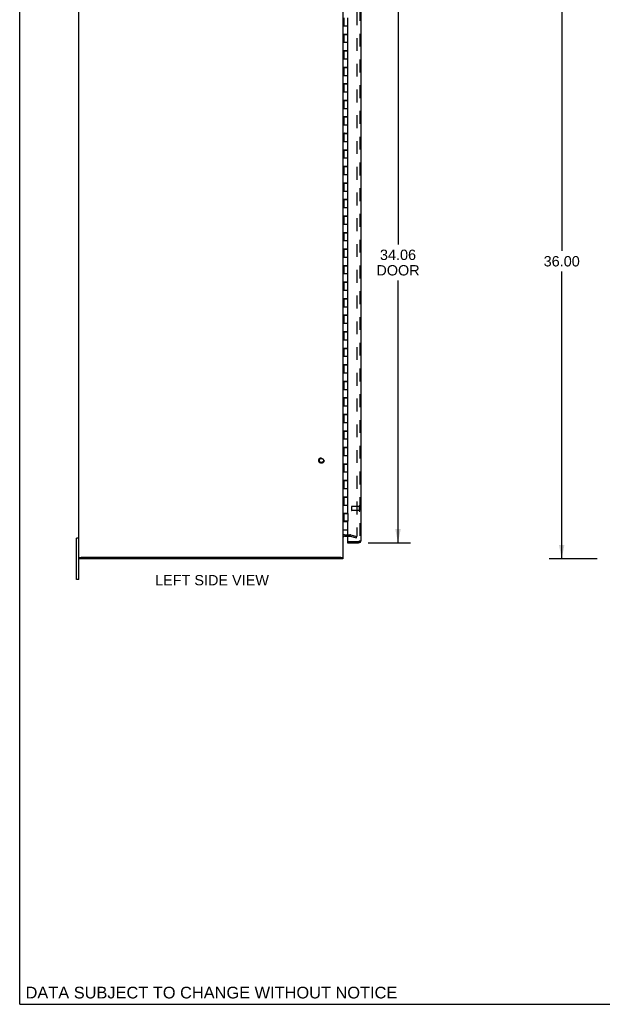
# Model space of a CAD drawing. Header units: inches. Extents: x 0 to 142, y 0 to 92.
# Tile 1 of 7: x 0 to 35, y 0 to 60. Entities that reach past the tile are written whole.
import ezdxf

# ---------------------------------------------------------------- set-up
doc = ezdxf.new("R2010")
doc.units = ezdxf.units.IN
doc.header["$LTSCALE"] = 7.791667
doc.header["$MEASUREMENT"] = 0
doc.linetypes.add('HIDDEN', pattern=[0.2, 0.1, -0.1])
doc.layers.get('0').update_dxf_attribs({"linetype": 'CONTINUOUS'})
for name, color, linetype in [('DEFAULT_2', 8, 'HIDDEN'), ('DIMENSIONS', 7, 'CONTINUOUS'), ('DOOR_ASSEMBLY', 7, 'CONTINUOUS')]:
    doc.layers.add(name, color=color, linetype=linetype)
doc.styles.get("Standard").update_dxf_attribs({"font": 'arial.ttf'})
doc.dimstyles.new('DIMSTYLE_1', dxfattribs={"dimtxt": 0.625, "dimasz": 0.833333, "dimexe": 0.09, "dimexo": 0.07, "dimgap": 0.0375, "dimtad": 0, "dimtih": 1, "dimtoh": 1, "dimzin": 4, "dimdsep": 46, "dimtxsty": 'Standard', "dimblk": '_FILLED', "dimblk1": '_FILLED', "dimblk2": '_FILLED', "dimcen": 0.09, "dimadec": 3, "dimazin": 1, "dimtfac": 1, "dimtdec": 3, "dimtofl": 0, "dimtmove": 0, "dimatfit": 3, "dimldrblk": '_FILLED', "dimfxl": 0, "dimtolj": 1, "dimtzin": 4, "dimarcsym": 0})

# ---------------------------------------------------------------- blocks, each defined once
blk = doc.blocks.new('_FILLED')
at = {"color": 0, "linetype": 'ByBlock'}
blk.add_solid([(0, 0), (-1, 0.2), (-1, -0.2)], dxfattribs=at)
blk = doc.blocks.new('*D3')
at = {"layer": 'DIMENSIONS', "color": 2, "linetype": 'Continuous'}
for p, q in [((21.082, 61.99), (23.629, 61.99)), ((22.879, 61.99), (22.879, 45.976)), ((22.879, 27.928), (22.879, 43.788)), ((21.082, 27.928), (23.629, 27.928))]:
    blk.add_line(p, q, dxfattribs=at)
at = {"layer": 'DIMENSIONS', "color": 2, "linetype": 'Continuous', "xscale": 0.8333333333, "yscale": 0.8333333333, "zscale": 0.8333333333}
for p, rotation in [((22.879, 61.99), 90), ((22.879, 27.928), 270)]:
    blk.add_blockref('_FILLED', p, dxfattribs=dict(at, rotation=rotation))
at = {"layer": 'DIMENSIONS', "color": 2, "linetype": 'Continuous', "insert": (22.879, 45.663), "char_height": 0.625, "width": 2.61617, "attachment_point": 2, "line_spacing_factor": 0.9}
blk.add_mtext('34.06\\PDOOR', dxfattribs=at)
blk = doc.blocks.new('*D9')
at = {"layer": 'DIMENSIONS', "color": 2, "linetype": 'Continuous'}
for p, q in [((34.914, 62.959), (32.029, 62.959)), ((32.779, 62.959), (32.779, 45.584)), ((32.779, 26.959), (32.779, 44.334)), ((34.914, 26.959), (32.029, 26.959))]:
    blk.add_line(p, q, dxfattribs=at)
at = {"layer": 'DIMENSIONS', "color": 2, "linetype": 'Continuous', "xscale": 0.8333333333, "yscale": 0.8333333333, "zscale": 0.8333333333}
for p, rotation in [((32.779, 62.959), 90), ((32.779, 26.959), 270)]:
    blk.add_blockref('_FILLED', p, dxfattribs=dict(at, rotation=rotation))
at = {"layer": 'DIMENSIONS', "color": 2, "linetype": 'Continuous', "insert": (32.779, 45.272), "char_height": 0.625, "width": 2.18401, "attachment_point": 2, "line_spacing_factor": 0.9}
blk.add_mtext('36.00', dxfattribs=at)

msp = doc.modelspace()

# ---------------------------------------------------------------- linework, layer by layer
at = {"color": 7, "linetype": 'Continuous'}
for p, q in [((0, 0), (0, 91.667)), ((3.57, 28.209), (3.435, 28.209)), ((3.435, 25.709), (3.435, 28.209)), ((3.57, 27.034), (3.718, 27.034)), ((3.6, 27.034), (3.6, 26.959)), ((19.425, 27.034), (19.57, 27.034)), ((19.55, 27.034), (19.55, 26.959)), ((3.57, 25.709), (3.435, 25.709)), ((0, 0), (141.667, 0))]:
    msp.add_line(p, q, dxfattribs=at)
at = {"color": 3, "linetype": 'Continuous'}
for p, q in [((3.57, 25.709), (3.57, 64.209)), ((19.57, 27.035), (19.57, 62.883)), ((19.64, 28.334), (19.818, 28.334)), ((19.55, 26.959), (3.6, 26.959)), ((19.415, 27.034), (3.725, 27.034))]:
    msp.add_line(p, q, dxfattribs=at)
msp.add_arc((19.64, 28.264), 0.07, 90, 180, dxfattribs=at)
at = {"layer": 'DEFAULT_2', "color": 8, "linetype": 'HIDDEN'}
for p, q in [((20.383, 61.583), (20.383, 28.335)), ((19.64, 28.409), (19.969, 28.409)), ((19.818, 28.334), (19.969, 28.334)), ((19.979, 28.333), (20.363, 28.23)), ((19.999, 28.405), (20.383, 28.302)), ((20.363, 28.23), (20.383, 28.302))]:
    msp.add_line(p, q, dxfattribs=at)
for points in [[(20.364, 28.315), (20.363, 28.315), (20.361, 28.315), (20.359, 28.315)], [(20.383, 28.335), (20.383, 28.333), (20.382, 28.331), (20.382, 28.329), (20.381, 28.327), (20.38, 28.325), (20.379, 28.323), (20.378, 28.322), (20.377, 28.32), (20.375, 28.319), (20.374, 28.318), (20.372, 28.317), (20.37, 28.316), (20.368, 28.315), (20.367, 28.315), (20.365, 28.315), (20.364, 28.315)]]:
    msp.add_lwpolyline(points, dxfattribs=at)
for radius in [0.164, 0.124]:
    msp.add_circle((18.245, 32.909), radius, dxfattribs=at)
for centre, radius, start, end in [((19.64, 28.264), 0.145, 90, 137.01419), ((19.969, 28.294), 0.115, 75, 90), ((19.969, 28.294), 0.04, 75, 90)]:
    msp.add_arc(centre, radius, start, end, dxfattribs=at)
at = {"layer": 'DOOR_ASSEMBLY', "color": 8, "linetype": 'HIDDEN'}
for p, q in [((20.568, 61.845), (20.568, 28.073)), ((20.068, 30.117), (20.068, 29.889)), ((20.525, 30.127), (20.078, 30.127)), ((20.525, 29.879), (20.078, 29.879)), ((20.525, 30.145), (20.525, 29.861)), ((19.834, 28.003), (20.498, 28.003))]:
    msp.add_line(p, q, dxfattribs=at)
at = {"layer": 'DOOR_ASSEMBLY', "color": 3, "linetype": 'Continuous'}
for p, q in [((20.643, 28.073), (20.643, 61.845)), ((19.818, 58.709), (19.818, 58.689)), ((19.818, 57.709), (19.818, 57.689)), ((19.818, 56.709), (19.818, 56.689)), ((19.818, 55.709), (19.818, 55.689)), ((19.818, 54.709), (19.818, 54.689)), ((19.818, 53.709), (19.818, 53.689)), ((19.818, 52.709), (19.818, 52.689)), ((19.818, 51.709), (19.818, 51.689)), ((19.818, 50.709), (19.818, 50.689)), ((19.818, 49.709), (19.818, 49.689)), ((19.818, 48.709), (19.818, 48.689)), ((19.818, 47.709), (19.818, 47.689)), ((19.818, 46.709), (19.818, 46.689)), ((19.818, 45.709), (19.818, 45.689)), ((19.818, 44.709), (19.818, 44.689)), ((19.818, 43.709), (19.818, 43.689)), ((19.818, 42.709), (19.818, 42.689)), ((19.818, 41.709), (19.818, 41.689)), ((19.818, 40.709), (19.818, 40.689)), ((19.818, 39.709), (19.818, 39.689)), ((19.818, 38.709), (19.818, 38.689)), ((19.818, 37.709), (19.818, 37.689)), ((19.818, 36.709), (19.818, 36.689)), ((19.818, 35.709), (19.818, 35.689)), ((19.818, 34.709), (19.818, 34.689)), ((19.818, 33.709), (19.818, 33.689)), ((19.818, 32.709), (19.818, 32.689)), ((19.818, 31.709), (19.818, 31.689)), ((19.818, 30.709), (19.818, 30.689)), ((19.818, 29.709), (19.818, 29.689)), ((19.818, 29.229), (19.818, 29.209)), ((19.818, 28.709), (19.818, 28.018)), ((19.818, 27.928), (20.498, 27.928))]:
    msp.add_line(p, q, dxfattribs=at)
at = {"layer": 'DOOR_ASSEMBLY', "color": 7, "linetype": 'Continuous'}
for p, q in [((19.6, 59.689), (19.6, 59.209)), ((19.85, 58.709), (19.85, 59.689)), ((19.57, 59.209), (19.85, 59.209)), ((19.57, 58.709), (19.85, 58.709)), ((19.6, 58.689), (19.6, 58.209)), ((19.6, 58.689), (19.85, 58.689)), ((19.63, 58.709), (19.63, 58.689)), ((19.663, 58.709), (19.663, 58.689)), ((19.788, 58.709), (19.788, 58.689)), ((19.816, 58.689), (19.816, 58.709)), ((19.85, 57.709), (19.85, 58.689)), ((19.57, 58.209), (19.85, 58.209)), ((19.57, 57.709), (19.85, 57.709)), ((19.57, 57.209), (19.85, 57.209)), ((19.6, 57.689), (19.6, 57.209)), ((19.6, 57.689), (19.85, 57.689)), ((19.63, 57.709), (19.63, 57.689)), ((19.663, 57.709), (19.663, 57.689)), ((19.788, 57.709), (19.788, 57.689)), ((19.816, 57.689), (19.816, 57.709)), ((19.85, 56.709), (19.85, 57.689)), ((19.57, 56.709), (19.85, 56.709)), ((19.6, 56.689), (19.6, 56.209)), ((19.6, 56.689), (19.85, 56.689)), ((19.63, 56.709), (19.63, 56.689)), ((19.663, 56.709), (19.663, 56.689)), ((19.788, 56.709), (19.788, 56.689)), ((19.816, 56.689), (19.816, 56.709)), ((19.85, 55.709), (19.85, 56.689)), ((19.57, 56.209), (19.85, 56.209)), ((19.57, 55.709), (19.85, 55.709)), ((19.6, 55.689), (19.6, 55.209)), ((19.6, 55.689), (19.85, 55.689)), ((19.63, 55.709), (19.63, 55.689)), ((19.663, 55.709), (19.663, 55.689)), ((19.788, 55.709), (19.788, 55.689)), ((19.816, 55.689), (19.816, 55.709)), ((19.85, 54.709), (19.85, 55.689)), ((19.57, 55.209), (19.85, 55.209)), ((19.57, 54.709), (19.85, 54.709)), ((19.6, 54.689), (19.6, 54.209)), ((19.6, 54.689), (19.85, 54.689)), ((19.63, 54.709), (19.63, 54.689)), ((19.663, 54.709), (19.663, 54.689)), ((19.788, 54.709), (19.788, 54.689)), ((19.816, 54.689), (19.816, 54.709)), ((19.85, 53.709), (19.85, 54.689)), ((19.57, 54.209), (19.85, 54.209)), ((19.57, 53.709), (19.85, 53.709)), ((19.6, 53.689), (19.6, 53.209)), ((19.6, 53.689), (19.85, 53.689)), ((19.63, 53.709), (19.63, 53.689)), ((19.663, 53.709), (19.663, 53.689)), ((19.788, 53.709), (19.788, 53.689)), ((19.816, 53.689), (19.816, 53.709)), ((19.85, 52.709), (19.85, 53.689)), ((19.57, 53.209), (19.85, 53.209)), ((19.57, 52.709), (19.85, 52.709)), ((19.6, 52.689), (19.6, 52.209)), ((19.6, 52.689), (19.85, 52.689)), ((19.63, 52.709), (19.63, 52.689)), ((19.634, 52.706), (19.63, 52.706)), ((19.634, 52.709), (19.634, 52.706)), ((19.663, 52.709), (19.663, 52.689)), ((19.788, 52.709), (19.788, 52.689)), ((19.816, 52.689), (19.816, 52.709)), ((19.85, 51.709), (19.85, 52.689)), ((19.57, 52.209), (19.85, 52.209)), ((19.57, 51.709), (19.85, 51.709)), ((19.6, 51.689), (19.6, 51.209)), ((19.6, 51.689), (19.85, 51.689)), ((19.63, 51.709), (19.63, 51.689)), ((19.663, 51.709), (19.663, 51.689)), ((19.788, 51.709), (19.788, 51.689)), ((19.816, 51.689), (19.816, 51.709)), ((19.85, 50.709), (19.85, 51.689)), ((19.57, 51.209), (19.85, 51.209)), ((19.57, 50.709), (19.85, 50.709)), ((19.6, 50.689), (19.85, 50.689)), ((19.6, 50.689), (19.6, 50.209)), ((19.63, 50.709), (19.63, 50.689)), ((19.663, 50.709), (19.663, 50.689)), ((19.788, 50.709), (19.788, 50.689)), ((19.816, 50.689), (19.816, 50.709)), ((19.85, 49.709), (19.85, 50.689)), ((19.57, 50.209), (19.85, 50.209)), ((19.57, 49.709), (19.85, 49.709)), ((19.6, 49.689), (19.85, 49.689)), ((19.6, 49.689), (19.6, 49.209)), ((19.63, 49.709), (19.63, 49.689)), ((19.663, 49.709), (19.663, 49.689)), ((19.788, 49.709), (19.788, 49.689)), ((19.816, 49.689), (19.816, 49.709)), ((19.85, 48.709), (19.85, 49.689)), ((19.57, 49.209), (19.85, 49.209)), ((19.57, 48.709), (19.85, 48.709)), ((19.6, 48.689), (19.85, 48.689)), ((19.6, 48.689), (19.6, 48.209)), ((19.63, 48.709), (19.63, 48.689)), ((19.663, 48.709), (19.663, 48.689)), ((19.788, 48.709), (19.788, 48.689)), ((19.816, 48.689), (19.816, 48.709)), ((19.85, 47.709), (19.85, 48.689)), ((19.57, 48.209), (19.85, 48.209)), ((19.57, 47.709), (19.85, 47.709)), ((19.6, 47.689), (19.85, 47.689)), ((19.6, 47.689), (19.6, 47.209)), ((19.63, 47.709), (19.63, 47.689)), ((19.663, 47.709), (19.663, 47.689)), ((19.788, 47.709), (19.788, 47.689)), ((19.816, 47.689), (19.816, 47.709)), ((19.85, 46.709), (19.85, 47.689)), ((19.57, 47.209), (19.85, 47.209)), ((19.57, 46.709), (19.85, 46.709)), ((19.6, 46.689), (19.85, 46.689)), ((19.6, 46.689), (19.6, 46.209)), ((19.63, 46.709), (19.63, 46.689)), ((19.663, 46.709), (19.663, 46.689)), ((19.788, 46.709), (19.788, 46.689)), ((19.816, 46.689), (19.816, 46.709)), ((19.85, 45.709), (19.85, 46.689)), ((19.57, 46.209), (19.85, 46.209)), ((19.57, 45.709), (19.85, 45.709)), ((19.6, 45.689), (19.85, 45.689)), ((19.6, 45.689), (19.6, 45.209)), ((19.63, 45.709), (19.63, 45.689)), ((19.663, 45.709), (19.663, 45.689)), ((19.788, 45.709), (19.788, 45.689)), ((19.816, 45.689), (19.816, 45.709)), ((19.85, 44.709), (19.85, 45.689)), ((19.57, 45.209), (19.85, 45.209)), ((19.57, 44.709), (19.85, 44.709)), ((19.6, 44.689), (19.85, 44.689)), ((19.6, 44.689), (19.6, 44.209)), ((19.63, 44.709), (19.63, 44.689)), ((19.663, 44.709), (19.663, 44.689)), ((19.788, 44.709), (19.788, 44.689)), ((19.816, 44.689), (19.816, 44.709)), ((19.85, 43.709), (19.85, 44.689)), ((19.57, 44.209), (19.85, 44.209)), ((19.57, 43.709), (19.85, 43.709)), ((19.6, 43.689), (19.85, 43.689)), ((19.6, 43.689), (19.6, 43.209)), ((19.63, 43.709), (19.63, 43.689)), ((19.663, 43.709), (19.663, 43.689)), ((19.788, 43.709), (19.788, 43.689)), ((19.816, 43.689), (19.816, 43.709)), ((19.85, 42.709), (19.85, 43.689)), ((19.57, 43.209), (19.85, 43.209)), ((19.57, 42.709), (19.85, 42.709)), ((19.6, 42.689), (19.85, 42.689)), ((19.6, 42.689), (19.6, 42.209)), ((19.63, 42.709), (19.63, 42.689)), ((19.663, 42.709), (19.663, 42.689)), ((19.788, 42.709), (19.788, 42.689)), ((19.816, 42.689), (19.816, 42.709)), ((19.85, 41.709), (19.85, 42.689)), ((19.57, 42.209), (19.85, 42.209)), ((19.57, 41.709), (19.85, 41.709)), ((19.63, 41.709), (19.63, 41.689)), ((19.663, 41.709), (19.663, 41.689)), ((19.788, 41.709), (19.788, 41.689)), ((19.816, 41.689), (19.816, 41.709)), ((19.57, 41.209), (19.85, 41.209)), ((19.6, 41.689), (19.85, 41.689)), ((19.6, 41.689), (19.6, 41.209)), ((19.85, 40.709), (19.85, 41.689)), ((19.57, 40.709), (19.85, 40.709)), ((19.6, 40.689), (19.85, 40.689)), ((19.6, 40.689), (19.6, 40.209)), ((19.63, 40.709), (19.63, 40.689)), ((19.663, 40.709), (19.663, 40.689)), ((19.788, 40.709), (19.788, 40.689)), ((19.816, 40.689), (19.816, 40.709)), ((19.85, 39.709), (19.85, 40.689)), ((19.57, 40.209), (19.85, 40.209)), ((19.57, 39.709), (19.85, 39.709)), ((19.6, 39.689), (19.85, 39.689)), ((19.6, 39.689), (19.6, 39.209)), ((19.63, 39.709), (19.63, 39.689)), ((19.663, 39.709), (19.663, 39.689)), ((19.788, 39.709), (19.788, 39.689)), ((19.816, 39.689), (19.816, 39.709)), ((19.85, 38.709), (19.85, 39.689)), ((19.57, 39.209), (19.85, 39.209)), ((19.57, 38.709), (19.85, 38.709)), ((19.57, 38.209), (19.85, 38.209)), ((19.6, 38.689), (19.85, 38.689)), ((19.6, 38.689), (19.6, 38.209)), ((19.63, 38.709), (19.63, 38.689)), ((19.663, 38.709), (19.663, 38.689)), ((19.788, 38.709), (19.788, 38.689)), ((19.816, 38.689), (19.816, 38.709)), ((19.85, 37.709), (19.85, 38.689)), ((19.57, 37.709), (19.85, 37.709)), ((19.6, 37.689), (19.85, 37.689)), ((19.6, 37.689), (19.6, 37.209)), ((19.63, 37.709), (19.63, 37.689)), ((19.663, 37.709), (19.663, 37.689)), ((19.788, 37.709), (19.788, 37.689)), ((19.816, 37.689), (19.816, 37.709)), ((19.85, 36.709), (19.85, 37.689)), ((19.57, 37.209), (19.85, 37.209)), ((19.57, 36.709), (19.85, 36.709)), ((19.6, 36.689), (19.85, 36.689)), ((19.6, 36.689), (19.6, 36.209)), ((19.63, 36.709), (19.63, 36.689)), ((19.663, 36.709), (19.663, 36.689)), ((19.788, 36.709), (19.788, 36.689)), ((19.816, 36.689), (19.816, 36.709)), ((19.85, 35.709), (19.85, 36.689)), ((19.57, 36.209), (19.85, 36.209)), ((19.57, 35.709), (19.85, 35.709)), ((19.57, 35.209), (19.85, 35.209)), ((19.6, 35.689), (19.85, 35.689)), ((19.6, 35.689), (19.6, 35.209)), ((19.63, 35.709), (19.63, 35.689)), ((19.663, 35.709), (19.663, 35.689)), ((19.788, 35.709), (19.788, 35.689)), ((19.816, 35.689), (19.816, 35.709)), ((19.85, 34.709), (19.85, 35.689)), ((19.57, 34.709), (19.85, 34.709)), ((19.6, 34.689), (19.85, 34.689)), ((19.6, 34.689), (19.6, 34.209)), ((19.63, 34.709), (19.63, 34.689)), ((19.663, 34.709), (19.663, 34.689)), ((19.788, 34.709), (19.788, 34.689)), ((19.816, 34.689), (19.816, 34.709)), ((19.85, 33.709), (19.85, 34.689)), ((19.57, 34.209), (19.85, 34.209)), ((19.57, 33.709), (19.85, 33.709)), ((19.6, 33.689), (19.85, 33.689)), ((19.6, 33.689), (19.6, 33.209)), ((19.63, 33.709), (19.63, 33.689)), ((19.663, 33.709), (19.663, 33.689)), ((19.788, 33.709), (19.788, 33.689)), ((19.816, 33.689), (19.816, 33.709)), ((19.85, 32.709), (19.85, 33.689)), ((19.57, 33.209), (19.85, 33.209)), ((19.57, 32.709), (19.85, 32.709)), ((19.57, 32.209), (19.85, 32.209)), ((19.6, 32.689), (19.85, 32.689)), ((19.6, 32.689), (19.6, 32.209)), ((19.63, 32.709), (19.63, 32.689)), ((19.663, 32.709), (19.663, 32.689)), ((19.788, 32.709), (19.788, 32.689)), ((19.816, 32.689), (19.816, 32.709)), ((19.85, 31.709), (19.85, 32.689)), ((19.57, 31.709), (19.85, 31.709)), ((19.6, 31.689), (19.85, 31.689)), ((19.6, 31.689), (19.6, 31.209)), ((19.63, 31.709), (19.63, 31.689)), ((19.663, 31.709), (19.663, 31.689)), ((19.788, 31.709), (19.788, 31.689)), ((19.816, 31.689), (19.816, 31.709)), ((19.85, 30.709), (19.85, 31.689)), ((19.57, 31.209), (19.85, 31.209)), ((19.57, 30.709), (19.85, 30.709)), ((19.6, 30.689), (19.85, 30.689)), ((19.6, 30.689), (19.6, 30.209)), ((19.63, 30.709), (19.63, 30.689)), ((19.663, 30.709), (19.663, 30.689)), ((19.788, 30.709), (19.788, 30.689)), ((19.816, 30.689), (19.816, 30.709)), ((19.85, 29.709), (19.85, 30.689)), ((19.57, 30.209), (19.85, 30.209)), ((19.57, 29.709), (19.85, 29.709)), ((19.57, 29.209), (19.85, 29.209)), ((19.6, 29.689), (19.85, 29.689)), ((19.6, 29.689), (19.6, 29.229)), ((19.85, 29.229), (19.6, 29.229)), ((19.63, 29.709), (19.63, 29.689)), ((19.63, 29.229), (19.63, 29.209)), ((19.634, 29.209), (19.634, 29.229)), ((19.663, 29.709), (19.663, 29.689)), ((19.663, 29.229), (19.663, 29.209)), ((19.788, 29.709), (19.788, 29.689)), ((19.788, 29.229), (19.788, 29.209)), ((19.816, 29.689), (19.816, 29.709)), ((19.816, 29.209), (19.816, 29.229)), ((19.85, 29.689), (19.85, 29.229)), ((19.85, 28.709), (19.85, 29.209)), ((19.57, 28.709), (19.85, 28.709)), ((19.818, 28.003), (19.834, 28.003)), ((19.818, 28.003), (19.818, 27.928))]:
    msp.add_line(p, q, dxfattribs=at)
at = {"layer": 'DOOR_ASSEMBLY', "color": 8, "linetype": 'HIDDEN'}
for centre, radius, start, end in [((20.078, 30.117), 0.01, 90, 180), ((20.078, 29.889), 0.01, 180, 270), ((20.547, 30.145), 0.0215, 0, 180), ((20.547, 29.861), 0.0215, 180, 360), ((20.498, 28.073), 0.07, 270, 360)]:
    msp.add_arc(centre, radius, start, end, dxfattribs=at)
at = {"layer": 'DOOR_ASSEMBLY', "color": 3, "linetype": 'Continuous'}
for centre, radius, start, end in [((19.834, 28.018), 0.0156, 180, 270), ((20.498, 28.073), 0.145, 270, 360)]:
    msp.add_arc(centre, radius, start, end, dxfattribs=at)

# ---------------------------------------------------------------- texts
at = {"layer": 'DIMENSIONS', "color": 2, "linetype": 'Continuous', "line_spacing_factor": 0.9}
for s, insert, char_height, width, attachment_point in [('LEFT SIDE VIEW', (11.63, 25.976), 0.625, 6.87268, 2), ('DATA SUBJECT TO CHANGE WITHOUT NOTICE', (0.354, 1.063), 0.70833, 22.44021, 1)]:
    msp.add_mtext(s, dxfattribs=dict(at, insert=insert, char_height=char_height, width=width, attachment_point=attachment_point))

# ---------------------------------------------------------------- dimensions: what is measured, and where the dimension line sits
at = {"layer": 'DIMENSIONS', "color": 2, "linetype": 'Continuous'}
dim = msp.add_linear_dim(base=(32.779, 26.959), p1=(34.984, 62.959), p2=(34.984, 26.959), angle=270, dimstyle='DIMSTYLE_1', dxfattribs=at)
dim.commit()
dim.dimension.update_dxf_attribs({"geometry": '*D9', "text_midpoint": (32.778, 44.956), "dimtype": 160})
dim = msp.add_linear_dim(base=(22.879, 27.928), p1=(21.012, 61.99), p2=(21.012, 27.928), angle=270, text='<>\\PDOOR', dimstyle='DIMSTYLE_1', dxfattribs=at)
dim.commit()
dim.dimension.update_dxf_attribs({"geometry": '*D3', "text_midpoint": (22.879, 44.882), "dimtype": 160})

doc.saveas('drawing.dxf')
